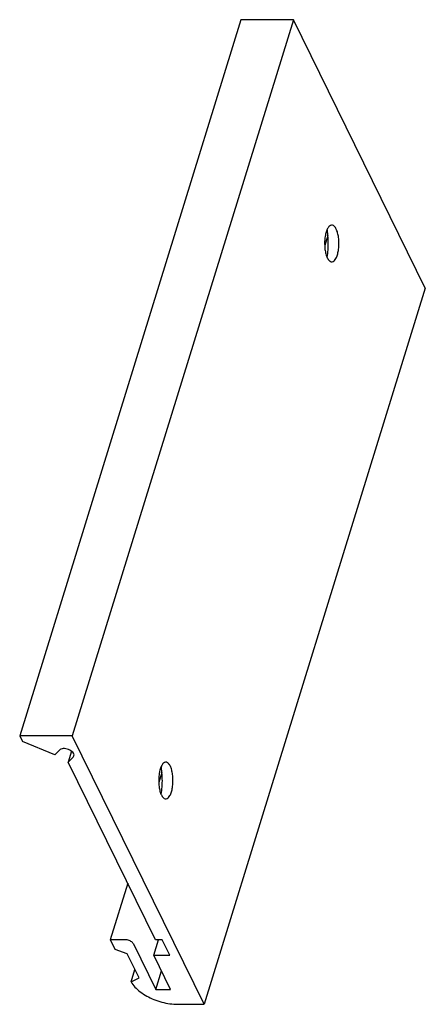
# Model space of a CAD drawing. Header units: inches. Extents: x 0 to 22, y 0 to 17.
# Tile 8 of 10: x 16.2 to 18, y 5.8 to 10.1. Entities that reach past the tile are written whole.
import ezdxf

# ---------------------------------------------------------------- set-up
doc = ezdxf.new("R2010")
doc.units = ezdxf.units.IN
doc.header["$LTSCALE"] = 1.21
doc.header["$MEASUREMENT"] = 0
doc.layers.get('0').update_dxf_attribs({"linetype": 'CONTINUOUS'})

msp = doc.modelspace()

# ---------------------------------------------------------------- linework, layer by layer
at = {"color": 7, "linetype": 'CONTINUOUS'}
for p, q in [((17.1519, 10.1278), (16.1836, 6.9945)), ((17.3822, 10.1278), (16.4139, 6.9945)), ((17.3822, 10.1278), (17.1519, 10.1278)), ((17.9587, 8.953), (17.3822, 10.1278)), ((17.5322, 9.184), (17.5185, 9.1398)), ((17.9587, 8.953), (16.9904, 5.8197)), ((16.1836, 6.9945), (16.1959, 6.9696)), ((16.4139, 6.9945), (16.1836, 6.9945)), ((16.9904, 5.8197), (16.4139, 6.9945)), ((16.337, 6.9118), (16.1959, 6.9696)), ((16.3572, 6.9322), (16.337, 6.9118)), ((16.411, 6.9266), (16.3965, 6.8798)), ((16.3965, 6.8798), (16.4179, 6.9014)), ((16.4179, 6.9014), (16.421, 6.9065)), ((16.778, 6.1025), (16.3965, 6.8798)), ((16.806, 6.834), (16.7923, 6.7898)), ((16.6565, 6.3501), (16.5799, 6.1025)), ((16.6444, 6.1025), (16.5799, 6.1025)), ((16.5799, 6.1025), (16.6013, 6.059)), ((16.6812, 6.0839), (16.7788, 5.8849)), ((16.7701, 6.0341), (16.7912, 6.1025)), ((16.8074, 6.1025), (16.778, 6.1025)), ((16.841, 6.0341), (16.8074, 6.1025)), ((16.6547, 6.0403), (16.6013, 6.059)), ((16.7059, 5.9359), (16.6547, 6.0403)), ((16.7701, 6.0341), (16.841, 6.0341)), ((16.8433, 5.8849), (16.7701, 6.0341)), ((16.6712, 5.9174), (16.6881, 5.9722)), ((16.7788, 5.8849), (16.8037, 5.9656)), ((16.6712, 5.9174), (16.7059, 5.9359)), ((16.7788, 5.8849), (16.8433, 5.8849)), ((16.8753, 5.8197), (16.9904, 5.8197))]:
    msp.add_line(p, q, dxfattribs=at)
for points, knots in [([(17.561, 9.2236), (17.5598, 9.2248), (17.5561, 9.2279), (17.5477, 9.2305), (17.5377, 9.2247), (17.5302, 9.2136), (17.5265, 9.2042), (17.5249, 9.1987)], [0, 0, 0, 0, 0.095161, 0.264339, 0.444088, 0.685825, 1, 1, 1, 1]), ([(17.574, 9.0987), (17.5759, 9.1052), (17.579, 9.1191), (17.581, 9.1409), (17.5806, 9.1633), (17.5779, 9.1846), (17.5731, 9.2031), (17.5672, 9.2158), (17.5626, 9.222), (17.561, 9.2236)], [0, 0, 0, 0, 0.15676, 0.329347, 0.506172, 0.67513, 0.82509, 0.947626, 1, 1, 1, 1]), ([(17.5249, 9.1987), (17.5229, 9.1923), (17.5198, 9.1783), (17.5178, 9.1566), (17.5182, 9.1342), (17.5209, 9.1129), (17.5257, 9.0944), (17.5324, 9.0801), (17.5404, 9.0703), (17.5511, 9.067), (17.5576, 9.0708), (17.5605, 9.0734), (17.5609, 9.0739)], [0, 0, 0, 0, 0.130595, 0.274375, 0.421687, 0.562444, 0.687374, 0.789457, 0.866264, 0.925242, 0.987905, 1, 1, 1, 1]), ([(17.5292, 9.0884), (17.531, 9.0991), (17.5337, 9.1219), (17.5346, 9.1567), (17.533, 9.1806), (17.5316, 9.1925)], [0, 0, 0, 0, 0.312195, 0.658014, 1, 1, 1, 1]), ([(17.5609, 9.0739), (17.5636, 9.0766), (17.5688, 9.0845), (17.5723, 9.0933), (17.574, 9.0987)], [0, 0, 0, 0, 0.397228, 1, 1, 1, 1]), ([(16.421, 6.9065), (16.4211, 6.9069), (16.4218, 6.9096), (16.421, 6.9157), (16.4159, 6.9232), (16.4077, 6.9299), (16.3974, 6.935), (16.3859, 6.9382), (16.3746, 6.9389), (16.3647, 6.9372), (16.3592, 6.9342), (16.3572, 6.9322)], [0, 0, 0, 0, 0.013954, 0.103678, 0.2121, 0.341854, 0.486477, 0.635088, 0.775791, 0.898765, 1, 1, 1, 1]), ([(16.8348, 6.8736), (16.8336, 6.8749), (16.8299, 6.8779), (16.8215, 6.8805), (16.8115, 6.8747), (16.804, 6.8636), (16.8003, 6.8542), (16.7987, 6.8488)], [0, 0, 0, 0, 0.095161, 0.264339, 0.444088, 0.685825, 1, 1, 1, 1]), ([(16.8478, 6.7487), (16.8498, 6.7552), (16.8528, 6.7691), (16.8548, 6.7909), (16.8544, 6.8133), (16.8517, 6.8346), (16.8469, 6.8531), (16.841, 6.8659), (16.8364, 6.872), (16.8348, 6.8736)], [0, 0, 0, 0, 0.15676, 0.329347, 0.506172, 0.67513, 0.82509, 0.947626, 1, 1, 1, 1]), ([(16.7987, 6.8488), (16.7967, 6.8423), (16.7936, 6.8284), (16.7916, 6.8066), (16.792, 6.7842), (16.7947, 6.7629), (16.7995, 6.7444), (16.8062, 6.7301), (16.8142, 6.7203), (16.8249, 6.717), (16.8314, 6.7208), (16.8343, 6.7235), (16.8347, 6.7239)], [0, 0, 0, 0, 0.130595, 0.274375, 0.421687, 0.562444, 0.687374, 0.789457, 0.866264, 0.925242, 0.987905, 1, 1, 1, 1]), ([(16.803, 6.7384), (16.8048, 6.7492), (16.8075, 6.7719), (16.8084, 6.8068), (16.8068, 6.8307), (16.8054, 6.8425)], [0, 0, 0, 0, 0.312195, 0.658014, 1, 1, 1, 1]), ([(16.8347, 6.7239), (16.8374, 6.7266), (16.8426, 6.7345), (16.8461, 6.7433), (16.8478, 6.7487)], [0, 0, 0, 0, 0.397228, 1, 1, 1, 1]), ([(16.6812, 6.0839), (16.6801, 6.086), (16.677, 6.0901), (16.6705, 6.0952), (16.6624, 6.0992), (16.6536, 6.1018), (16.6474, 6.1025), (16.6444, 6.1025)], [0, 0, 0, 0, 0.165709, 0.358965, 0.57136, 0.789749, 1, 1, 1, 1]), ([(16.6712, 5.9174), (16.676, 5.9095), (16.6882, 5.8939), (16.7114, 5.8733), (16.7395, 5.855), (16.7713, 5.8399), (16.8054, 5.8285), (16.8403, 5.8214), (16.8638, 5.8197), (16.8753, 5.8197)], [0, 0, 0, 0, 0.118786, 0.251108, 0.394692, 0.545858, 0.70026, 0.85315, 1, 1, 1, 1])]:
    msp.add_open_spline(points, degree=3, knots=knots, dxfattribs=at)
for points in [[(17.5307, 9.1997), (17.5302, 9.2027), (17.5298, 9.2056), (17.5293, 9.2085)], [(17.5316, 9.1925), (17.5313, 9.1949), (17.531, 9.1973), (17.5307, 9.1997)], [(16.8045, 6.8498), (16.804, 6.8527), (16.8036, 6.8556), (16.8031, 6.8585)], [(16.8054, 6.8425), (16.8051, 6.8449), (16.8048, 6.8473), (16.8045, 6.8498)]]:
    msp.add_open_spline(points, degree=3, dxfattribs=at)

doc.saveas('drawing.dxf')
